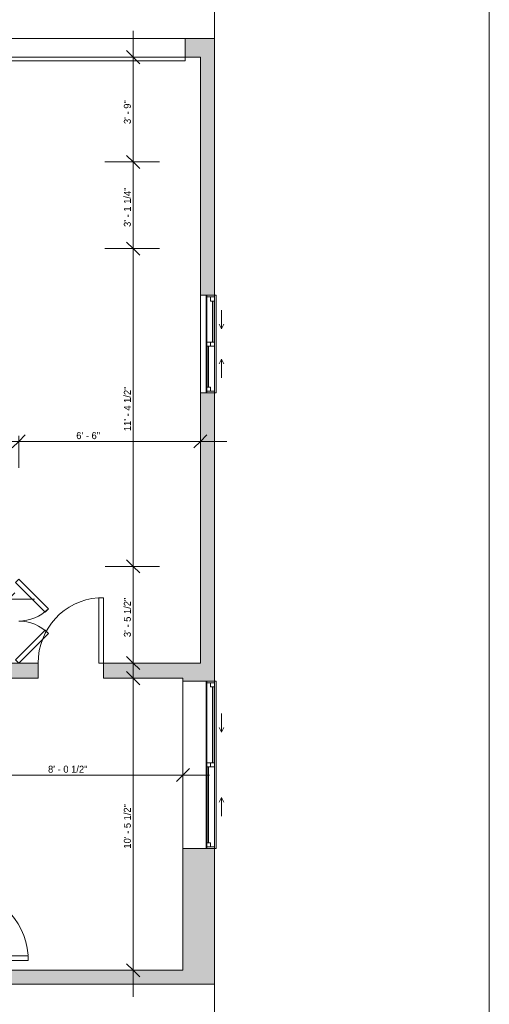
# Model space of a CAD drawing. Header units: inches. Extents: x -280 to 323, y -474 to 515.
# Tile 6 of 7: x 122 to 323, y -257 to 166. Entities that reach past the tile are written whole.
import ezdxf

# ---------------------------------------------------------------- set-up
doc = ezdxf.new("R2010")
doc.units = ezdxf.units.IN
doc.header["$MEASUREMENT"] = 0
doc.linetypes.add('Dash', pattern=[0.23622, 0.11811, -0.11811])
for name, color, linetype, lineweight in [('A-ANNO-DIMS', 211, 'Continuous', 9), ('A-ANNO-DIMS-96', 211, 'Continuous', 9), ('A-DOOR', 31, 'Continuous', 9), ('A-FLOR', 192, 'Continuous', 9), ('A-FLOR-LEVL', 51, 'Continuous', 9), ('A-GLAZ', 151, 'Continuous', 9), ('A-WALL', 90, 'Continuous', 9), ('A-WALL-PATT', 111, 'Continuous', 9)]:
    doc.layers.add(name, color=color, linetype=linetype, lineweight=lineweight)
doc.styles.add('Inter', font='txt', dxfattribs={"height": 3})
doc.dimstyles.new('Linear_-_1_32__Inter__Imperial__SMALL', dxfattribs={"dimscale": 12, "dimtxt": 3.974399, "dimasz": 0.46875, "dimexe": 0.944882, "dimexo": 0.629921, "dimgap": 0, "dimtad": 1, "dimrnd": 0.25, "dimzin": 1, "dimdsep": 46, "dimlunit": 4, "dimtxsty": 'Inter', "dimblk1": 'OBLIQUE', "dimblk2": 'OBLIQUE', "dimsah": 1, "dimcen": 0.09, "dimdle": 0.944882, "dimazin": 0, "dimtfac": 1, "dimtdec": 4, "dimtix": 1, "dimtmove": 0, "dimatfit": 3, "dimfxl": 1, "dimtvp": 1, "dimtfill": 1, "dimfrac": 2, "dimtolj": 1, "dimtzin": 0, "dimarcsym": 2})
doc.dimstyles.new('Linear_-_1_32__Inter__Imperial__SMALL_2', dxfattribs={"dimscale": 12, "dimtxt": 3.974399, "dimasz": 0.46875, "dimexe": 0.944882, "dimexo": 0.629921, "dimgap": 0, "dimtad": 1, "dimrnd": 0.25, "dimzin": 1, "dimdsep": 46, "dimlunit": 4, "dimtxsty": 'Inter', "dimblk1": 'OBLIQUE', "dimblk2": 'OBLIQUE', "dimsah": 1, "dimcen": 0.09, "dimdle": 0.944882, "dimazin": 0, "dimtfac": 1, "dimtdec": 4, "dimtix": 1, "dimtmove": 2, "dimatfit": 3, "dimfxl": 1, "dimtvp": 1, "dimtfill": 1, "dimfrac": 2, "dimtolj": 1, "dimtzin": 0, "dimarcsym": 2})

# ---------------------------------------------------------------- blocks, each defined once
blk = doc.blocks.new('Planitar - Single Door_Flush Panel - 2_-6_ x 6_-8_-4230012-Lower Level Dimension Plan')
at = {"layer": 'A-DOOR', "lineweight": 18}
for p, q in [((12.99, 4), (12.99, 34)), ((15, 34), (12.99, 34)), ((15, 4), (15, 34)), ((15, 4), (12.99, 4))]:
    blk.add_line(p, q, dxfattribs=at)
at = {"layer": 'A-DOOR'}
blk.add_arc((14.77, 4.3), 29.77, 93.991, 180.5775, dxfattribs=at)
blk = doc.blocks.new('Planitar - Single Door_Flush Panel - 2_-4_ x 6_-8_-4230214-Lower Level Dimension Plan')
at = {"layer": 'A-DOOR', "lineweight": 18}
for p, q in [((11.99, 3.25), (11.99, 31.25)), ((14, 31.25), (11.99, 31.25)), ((14, 3.25), (14, 31.25)), ((14, 3.25), (11.99, 3.25))]:
    blk.add_line(p, q, dxfattribs=at)
at = {"layer": 'A-DOOR'}
blk.add_arc((13.77, 3.55), 27.77, 94.1354, 180.6191, dxfattribs=at)
blk = doc.blocks.new('Planitar - Garage Door - 15_-8_ x 6_-10_-4327139-Lower Level Dimension Plan')
at = {"layer": 'A-DOOR', "linetype": 'Dash', "lineweight": 18}
for p, q in [((-92, -4.13), (-92, 3.87)), ((-92, 3.87), (92, 3.87)), ((92, 3.87), (92, -4.13)), ((92, -4.13), (-92, -4.13))]:
    blk.add_line(p, q, dxfattribs=at)
at = {"layer": 'A-DOOR', "lineweight": 18}
for p, q in [((92, -4.13), (-92, -4.13)), ((-92, -4.13), (-92, -5.7)), ((92, -5.7), (92, -4.13)), ((-92, -5.7), (92, -5.7))]:
    blk.add_line(p, q, dxfattribs=at)
blk = doc.blocks.new('Planitar-Sliding-Double - Default 1-4330627-Lower Level Dimension Plan')
at = {"layer": 'A-GLAZ'}
for p, q in [((-21, -0.4), (-21, 3.6)), ((-21, 3.6), (21, 3.6)), ((21, -0.4), (21, 3.6)), ((21, -0.4), (-21, -0.4)), ((-21, -0.4), (-21, -3.15)), ((21, -0.4), (-21, -0.4)), ((-21, -3.15), (21, -3.15)), ((21, -3.15), (21, -0.4))]:
    blk.add_line(p, q, dxfattribs=at)
blk = doc.blocks.new('Plan-Double-Sliding - Default 1-4330630-Lower Level Dimension Plan')
at = {"layer": 'A-GLAZ'}
for p, q in [((-6.5, 3.34375), (-8.5, 4.34375)), ((6.5, 3.34375), (8.5, 4.34375)), ((21, 0.34375), (-21, 0.34375)), ((-18.5, 0.34375), (-0.875, 0.34375)), ((-6.5, 3.34375), (-14.5, 3.34375)), ((-6.5, 3.34375), (-8.5, 2.34375)), ((0.875, 0.34375), (20.25, 0.34375)), ((6.5, 3.34375), (8.5, 2.34375)), ((6.5, 3.34375), (14.5, 3.34375)), ((-20.25, -3.15625), (-0.875, -3.15625)), ((0.875, -3.15625), (18.5, -3.15625)), ((-21, -5.65625), (21, -5.65625))]:
    blk.add_line(p, q, dxfattribs=at)
at = {"layer": 'A-GLAZ', "lineweight": 18}
for p, q in [((-21, 0.34375), (-21, -5.65625)), ((-21, 0.34375), (-18.5, 0.34375)), ((-20.25, 0.34375), (-20.25, -3.15625)), ((-18.5, 0.34375), (-18.5, -1.40625)), ((-0.875, -3.15625), (-0.875, 0.34375)), ((-0.875, 0.34375), (0.875, 0.34375)), ((0.875, 0.34375), (0.875, -3.15625)), ((20.25, 0.34375), (21, 0.34375)), ((20.25, 0.34375), (20.25, -3.15625)), ((21, -5.65625), (21, 0.34375)), ((-21, -3.15625), (-20.25, -3.15625)), ((-18.5, -1.40625), (-20.25, -1.40625)), ((0.875, -1.40625), (-0.875, -1.40625)), ((-0.875, -3.15625), (0.875, -3.15625)), ((18.5, -1.40625), (18.5, -3.15625)), ((20.25, -1.40625), (18.5, -1.40625)), ((18.5, -3.15625), (21, -3.15625))]:
    blk.add_line(p, q, dxfattribs=at)
at = {"layer": 'A-GLAZ', "lineweight": 25}
for p, q in [((-18.5, -0.53125), (-0.875, -0.53125)), ((0.875, -2.28125), (18.5, -2.28125))]:
    blk.add_line(p, q, dxfattribs=at)
blk = doc.blocks.new('Planitar-Sliding-Double - Default 1-4330636-Lower Level Dimension Plan')
at = {"layer": 'A-GLAZ'}
for p, q in [((-36, 3.35), (-36, 7.35)), ((-36, 7.35), (36, 7.35)), ((36, 3.35), (36, 7.35)), ((36, 3.35), (-36, 3.35)), ((-36, 3.35), (-36, -6.9)), ((36, 3.35), (-36, 3.35)), ((36, -6.9), (36, 3.35)), ((-36, -6.9), (36, -6.9))]:
    blk.add_line(p, q, dxfattribs=at)
blk = doc.blocks.new('Plan-Double-Sliding - Default 1-4330639-Lower Level Dimension Plan')
at = {"layer": 'A-GLAZ'}
for p, q in [((-14, 3.34375), (-16, 4.34375)), ((14, 3.34375), (16, 4.34375)), ((36, 0.34375), (-36, 0.34375)), ((-33.5, 0.34375), (-0.875, 0.34375)), ((-14, 3.34375), (-22, 3.34375)), ((-14, 3.34375), (-16, 2.34375)), ((0.875, 0.34375), (35.25, 0.34375)), ((14, 3.34375), (16, 2.34375)), ((14, 3.34375), (22, 3.34375)), ((-35.25, -3.15625), (-0.875, -3.15625)), ((0.875, -3.15625), (33.5, -3.15625)), ((-36, -13.15625), (36, -13.15625))]:
    blk.add_line(p, q, dxfattribs=at)
at = {"layer": 'A-GLAZ', "lineweight": 18}
for p, q in [((-36, 0.34375), (-36, -13.15625)), ((-36, 0.34375), (-33.5, 0.34375)), ((-35.25, 0.34375), (-35.25, -3.15625)), ((-33.5, 0.34375), (-33.5, -1.40625)), ((-0.875, -3.15625), (-0.875, 0.34375)), ((-0.875, 0.34375), (0.875, 0.34375)), ((0.875, 0.34375), (0.875, -3.15625)), ((35.25, 0.34375), (36, 0.34375)), ((35.25, 0.34375), (35.25, -3.15625)), ((36, -13.15625), (36, 0.34375)), ((-36, -3.15625), (-35.25, -3.15625)), ((-33.5, -1.40625), (-35.25, -1.40625)), ((0.875, -1.40625), (-0.875, -1.40625)), ((-0.875, -3.15625), (0.875, -3.15625)), ((33.5, -1.40625), (33.5, -3.15625)), ((35.25, -1.40625), (33.5, -1.40625)), ((33.5, -3.15625), (36, -3.15625))]:
    blk.add_line(p, q, dxfattribs=at)
at = {"layer": 'A-GLAZ', "lineweight": 25}
for p, q in [((-33.5, -0.53125), (-0.875, -0.53125)), ((0.875, -2.28125), (33.5, -2.28125))]:
    blk.add_line(p, q, dxfattribs=at)
blk = doc.blocks.new('Planitar - Double Door_Flush Panel - 3_-0_ x 6_-8_-4330714-Lower Level Dimension Plan')
at = {"layer": 'A-DOOR', "lineweight": 18}
for p, q in [((-18, 2.25), (-5.27, 14.98)), ((-3.88, 13.59), (-16.61, 0.86)), ((-5.27, 14.98), (-3.88, 13.59)), ((5.27, 14.98), (3.88, 13.59)), ((3.88, 13.59), (16.61, 0.86)), ((18, 2.25), (5.27, 14.98)), ((-16.61, 0.86), (-18, 2.25)), ((16.61, 0.86), (18, 2.25))]:
    blk.add_line(p, q, dxfattribs=at)
at = {"layer": 'A-DOOR'}
for centre, start, end in [((-18, 2.25), 0, 45), ((18, 2.25), 135, 180)]:
    blk.add_arc(centre, 18, start, end, dxfattribs=at)
blk = doc.blocks.new('DIMBLOCK31-Lower Level Dimension Plan')
at = {"layer": 'A-ANNO-DIMS-96'}
for p, q in [((5.47, -86.96), (5.47, -72.04)), ((5.47, -83.37), (128.3, -83.37)), ((5.47, -83.37), (5.47, -86.96)), ((116.97, -82.3), (116.97, -94.71)), ((116.97, -83.37), (116.97, -82.3))]:
    blk.add_line(p, q, dxfattribs=at)
at = {"layer": 'A-ANNO-DIMS-96', "lineweight": 35}
for p, q in [((5.47, -83.37), (2.65, -86.19)), ((5.47, -83.37), (8.28, -80.56)), ((116.97, -83.37), (114.15, -86.19)), ((116.97, -83.37), (119.78, -80.56))]:
    blk.add_line(p, q, dxfattribs=at)
at = {"layer": 'A-ANNO-DIMS-96', "color": 0, "insert": (51.58, -79.38), "char_height": 3, "width": 23.131, "attachment_point": 1, "line_spacing_factor": 0.9936, "style": 'Inter', "bg_fill": 3, "box_fill_scale": 1.25, "bg_fill_color": 256, "bg_fill_true_color": 13158600, "bg_fill_transparency": 0}
blk.add_mtext('9\' - 3 1/2"', dxfattribs=at)
blk = doc.blocks.new('_Oblique')
at = {"color": 0, "linetype": 'ByBlock', "lineweight": -2}
blk.add_line((-0.5, -0.5), (0.5, 0.5), dxfattribs=at)
blk = doc.blocks.new('DIMBLOCK32-Lower Level Dimension Plan')
at = {"layer": 'A-ANNO-DIMS-96'}
for p, q in [((95.47, -162.43), (95.47, -147.51)), ((191.97, -162.43), (191.97, -147.51)), ((84.13, -158.85), (203.3, -158.85)), ((95.47, -158.85), (95.47, -162.43)), ((191.97, -158.85), (191.97, -162.43))]:
    blk.add_line(p, q, dxfattribs=at)
at = {"layer": 'A-ANNO-DIMS-96', "lineweight": 35}
for p, q in [((95.47, -158.85), (98.28, -156.04)), ((191.97, -158.85), (194.78, -156.04)), ((95.47, -158.85), (92.65, -161.66)), ((191.97, -158.85), (189.15, -161.66))]:
    blk.add_line(p, q, dxfattribs=at)
at = {"layer": 'A-ANNO-DIMS-96', "color": 0, "insert": (134.05, -154.86), "char_height": 3, "width": 23.1906, "attachment_point": 1, "line_spacing_factor": 0.9936, "style": 'Inter', "bg_fill": 3, "box_fill_scale": 1.25, "bg_fill_color": 256, "bg_fill_true_color": 13158600, "bg_fill_transparency": 0}
blk.add_mtext('8\' - 0 1/2"', dxfattribs=at)
blk = doc.blocks.new('DIMBLOCK33-Lower Level Dimension Plan')
at = {"layer": 'A-ANNO-DIMS-96'}
for p, q in [((170.58, -254.08), (170.58, -105.9)), ((174.17, -117.24), (159.25, -117.24)), ((170.58, -117.24), (174.17, -117.24)), ((174.17, -242.74), (159.25, -242.74)), ((170.58, -242.74), (174.17, -242.74))]:
    blk.add_line(p, q, dxfattribs=at)
at = {"layer": 'A-ANNO-DIMS-96', "lineweight": 35}
for p, q in [((170.58, -117.24), (167.77, -114.43)), ((170.58, -117.24), (173.4, -120.05)), ((170.58, -242.74), (167.77, -239.93)), ((170.58, -242.74), (173.4, -245.55))]:
    blk.add_line(p, q, dxfattribs=at)
at = {"layer": 'A-ANNO-DIMS-96', "color": 0, "insert": (166.59, -190.47), "char_height": 3, "width": 25.1579, "attachment_point": 1, "rotation": 90, "line_spacing_factor": 0.9936, "style": 'Inter', "bg_fill": 3, "box_fill_scale": 1.25, "bg_fill_color": 256, "bg_fill_true_color": 13158600, "bg_fill_transparency": 0}
blk.add_mtext('10\' - 5 1/2"', dxfattribs=at)
blk = doc.blocks.new('DIMBLOCK36-Lower Level Dimension Plan')
at = {"layer": 'A-ANNO-DIMS-96'}
for p, q in [((15.97, -8.78), (15.97, -26.9)), ((15.97, -15.56), (15.97, -8.78)), ((15.97, -15.56), (121.47, -15.56)), ((121.47, -13.17), (121.47, -26.9)), ((121.47, -15.56), (121.47, -13.17))]:
    blk.add_line(p, q, dxfattribs=at)
at = {"layer": 'A-ANNO-DIMS-96', "lineweight": 35}
for p, q in [((15.97, -15.56), (13.15, -18.37)), ((15.97, -15.56), (18.78, -12.74)), ((121.47, -15.56), (118.65, -18.37)), ((121.47, -15.56), (124.28, -12.74))]:
    blk.add_line(p, q, dxfattribs=at)
at = {"layer": 'A-ANNO-DIMS-96', "color": 0, "insert": (59.08, -11.56), "char_height": 3, "width": 23.131, "attachment_point": 1, "line_spacing_factor": 0.9936, "style": 'Inter', "bg_fill": 3, "box_fill_scale": 1.25, "bg_fill_color": 256, "bg_fill_true_color": 13158600, "bg_fill_transparency": 0}
blk.add_mtext('8\' - 9 1/2"', dxfattribs=at)
blk = doc.blocks.new('DIMBLOCK37-Lower Level Dimension Plan')
at = {"layer": 'A-ANNO-DIMS-96'}
for p, q in [((199.47, -19.14), (199.47, -4.22)), ((121.47, -13.17), (121.47, -26.9)), ((121.47, -15.56), (121.47, -13.17)), ((121.47, -15.56), (210.8, -15.56)), ((199.47, -15.56), (199.47, -19.14))]:
    blk.add_line(p, q, dxfattribs=at)
at = {"layer": 'A-ANNO-DIMS-96', "lineweight": 35}
for p, q in [((121.47, -15.56), (118.65, -18.37)), ((121.47, -15.56), (124.28, -12.74)), ((199.47, -15.56), (196.65, -18.37)), ((199.47, -15.56), (202.28, -12.74))]:
    blk.add_line(p, q, dxfattribs=at)
at = {"layer": 'A-ANNO-DIMS-96', "color": 0, "insert": (146.16, -11.56), "char_height": 3, "width": 14.904, "attachment_point": 1, "line_spacing_factor": 0.9936, "style": 'Inter', "bg_fill": 3, "box_fill_scale": 1.25, "bg_fill_color": 256, "bg_fill_true_color": 13158600, "bg_fill_transparency": 0}
blk.add_mtext('6\' - 6"', dxfattribs=at)
blk = doc.blocks.new('DIMBLOCK38-Lower Level Dimension Plan')
at = {"layer": 'A-ANNO-DIMS-96'}
for p, q in [((170.58, 160.85), (170.58, 104.51)), ((167, 149.51), (181.92, 149.51)), ((170.58, 149.51), (167, 149.51)), ((158.44, 104.51), (181.92, 104.51)), ((170.58, 104.51), (158.44, 104.51))]:
    blk.add_line(p, q, dxfattribs=at)
at = {"layer": 'A-ANNO-DIMS-96', "lineweight": 35}
for p, q in [((170.58, 149.51), (167.77, 152.32)), ((170.58, 149.51), (173.4, 146.7)), ((170.58, 104.51), (167.77, 107.32)), ((170.58, 104.51), (173.4, 101.7))]:
    blk.add_line(p, q, dxfattribs=at)
at = {"layer": 'A-ANNO-DIMS-96', "color": 0, "insert": (166.59, 120.8), "char_height": 3, "width": 14.904, "attachment_point": 1, "rotation": 90, "line_spacing_factor": 0.9936, "style": 'Inter', "bg_fill": 3, "box_fill_scale": 1.25, "bg_fill_color": 256, "bg_fill_true_color": 13158600, "bg_fill_transparency": 0}
blk.add_mtext('3\' - 9"', dxfattribs=at)
blk = doc.blocks.new('DIMBLOCK39-Lower Level Dimension Plan')
at = {"layer": 'A-ANNO-DIMS-96', "lineweight": 35}
for p, q in [((170.58, 104.51), (167.77, 107.32)), ((170.58, 104.51), (173.4, 101.7)), ((170.58, 67.26), (167.77, 70.07)), ((170.58, 67.26), (173.4, 64.45))]:
    blk.add_line(p, q, dxfattribs=at)
at = {"layer": 'A-ANNO-DIMS-96'}
for p, q in [((158.44, 104.51), (181.92, 104.51)), ((170.58, 104.51), (158.44, 104.51)), ((170.58, 104.51), (170.58, 67.26)), ((158.44, 67.26), (181.92, 67.26)), ((170.58, 67.26), (158.44, 67.26))]:
    blk.add_line(p, q, dxfattribs=at)
at = {"layer": 'A-ANNO-DIMS-96', "color": 0, "insert": (166.59, 76.6), "char_height": 3, "width": 22.2964, "attachment_point": 1, "rotation": 90, "line_spacing_factor": 0.9936, "style": 'Inter', "bg_fill": 3, "box_fill_scale": 1.25, "bg_fill_color": 256, "bg_fill_true_color": 13158600, "bg_fill_transparency": 0}
blk.add_mtext('3\' - 1 1/4"', dxfattribs=at)
blk = doc.blocks.new('DIMBLOCK40-Lower Level Dimension Plan')
at = {"layer": 'A-ANNO-DIMS-96', "lineweight": 35}
for p, q in [((170.58, 67.26), (167.77, 70.07)), ((170.58, 67.26), (173.4, 64.45)), ((170.58, -69.24), (167.77, -66.43)), ((170.58, -69.24), (173.4, -72.05))]:
    blk.add_line(p, q, dxfattribs=at)
at = {"layer": 'A-ANNO-DIMS-96'}
for p, q in [((158.44, 67.26), (181.92, 67.26)), ((170.58, 67.26), (158.44, 67.26)), ((170.58, 67.26), (170.58, -69.24)), ((158.56, -69.24), (181.92, -69.24)), ((170.58, -69.24), (158.56, -69.24))]:
    blk.add_line(p, q, dxfattribs=at)
at = {"layer": 'A-ANNO-DIMS-96', "color": 0, "insert": (166.59, -11.12), "char_height": 3, "width": 24.3233, "attachment_point": 1, "rotation": 90, "line_spacing_factor": 0.9936, "style": 'Inter', "bg_fill": 3, "box_fill_scale": 1.25, "bg_fill_color": 256, "bg_fill_true_color": 13158600, "bg_fill_transparency": 0}
blk.add_mtext('11\' - 4 1/2"', dxfattribs=at)
blk = doc.blocks.new('DIMBLOCK41-Lower Level Dimension Plan')
at = {"layer": 'A-ANNO-DIMS-96', "lineweight": 35}
for p, q in [((170.58, -69.24), (167.77, -66.43)), ((170.58, -69.24), (173.4, -72.05)), ((170.58, -110.74), (167.77, -107.93)), ((170.58, -110.74), (173.4, -113.55))]:
    blk.add_line(p, q, dxfattribs=at)
at = {"layer": 'A-ANNO-DIMS-96'}
for p, q in [((158.56, -69.24), (181.92, -69.24)), ((170.58, -69.24), (158.56, -69.24)), ((170.58, -69.24), (170.58, -122.08)), ((167, -110.74), (181.92, -110.74)), ((170.58, -110.74), (167, -110.74))]:
    blk.add_line(p, q, dxfattribs=at)
at = {"layer": 'A-ANNO-DIMS-96', "color": 0, "insert": (166.59, -99.6), "char_height": 3, "width": 23.0714, "attachment_point": 1, "rotation": 90, "line_spacing_factor": 0.9936, "style": 'Inter', "bg_fill": 3, "box_fill_scale": 1.25, "bg_fill_color": 256, "bg_fill_true_color": 13158600, "bg_fill_transparency": 0}
blk.add_mtext('3\' - 5 1/2"', dxfattribs=at)

msp = doc.modelspace()

# ---------------------------------------------------------------- hatches: boundary and pattern name
at = {"layer": 'A-WALL-PATT'}
h = msp.add_hatch(color=9, dxfattribs=at)
h.paths.add_polyline_path([(199.466, 149.512), (205.466, 149.512), (205.466, 157.512), (192.966, 157.512), (192.966, 149.512)], flags=0)
h.paths.add_polyline_path([(8.966, 149.512), (8.966, 157.512), (-21.784, 157.512), (-21.784, 149.512), (-19.534, 149.512)], flags=0)
h = msp.add_hatch(color=9, dxfattribs=at)
h.paths.add_polyline_path([(205.466, -113.988), (205.466, 5.262), (199.466, 5.262), (199.466, -113.988)], flags=0)
h.paths.add_polyline_path([(202.216, 47.262), (205.466, 47.262), (205.466, 149.512), (199.466, 149.512), (199.466, 47.262)], flags=0)
h = msp.add_hatch(color=9, dxfattribs=at)
h.paths.add_polyline_path([(191.966, -117.238), (191.966, -113.988), (199.466, -113.988), (199.466, -110.738), (157.841, -110.738), (157.841, -117.238)], flags=0)
h.paths.add_polyline_path([(129.841, -117.238), (129.841, -110.738), (5.466, -110.738), (5.466, -117.238), (95.466, -117.238)], flags=0)
h = msp.add_hatch(color=9, dxfattribs=at)
h.paths.add_polyline_path([(198.729, -248.738), (205.466, -248.738), (205.466, -190.488), (191.966, -190.488), (191.966, -248.738)], flags=0)
h.paths.add_polyline_path([(205.466, -118.488), (205.466, -113.988), (191.966, -113.988), (191.966, -118.488), (204.994, -118.488)], flags=0)
msp.add_hatch(color=9, dxfattribs=at).paths.add_polyline_path([(191.966, -248.738), (191.966, -242.738), (3.966, -242.738), (3.966, -248.738), (21.716, -248.738)], flags=0)

# ---------------------------------------------------------------- linework, layer by layer
at = {"layer": 'A-FLOR'}
msp.add_line((8.966, 157.512), (192.966, 157.512), dxfattribs=at)
at = {"layer": 'A-FLOR-LEVL'}
for p, q in [((205.466, 314.762), (205.466, 157.512)), ((323.466, 314.762), (323.466, -473.738)), ((205.466, -54.256), (205.466, -118.488)), ((205.466, -190.488), (205.466, -473.738))]:
    msp.add_line(p, q, dxfattribs=at)
at = {"layer": 'A-WALL'}
for p, q in [((205.466, 157.512), (192.966, 157.512)), ((192.966, 157.512), (192.966, 149.512)), ((205.466, 47.262), (205.466, 157.512)), ((192.966, 149.512), (199.466, 149.512)), ((199.466, 149.512), (199.466, 47.262)), ((199.466, 5.262), (199.466, -110.738)), ((205.466, -118.488), (205.466, 5.262)), ((129.841, -110.738), (5.466, -110.738)), ((129.841, -117.238), (129.841, -110.738)), ((199.466, -110.738), (157.841, -110.738)), ((157.841, -110.738), (157.841, -117.238)), ((95.466, -117.238), (129.841, -117.238)), ((157.841, -117.238), (191.966, -117.238)), ((191.966, -117.238), (191.966, -118.488)), ((191.966, -190.488), (191.966, -242.738)), ((205.466, -248.738), (205.466, -190.488)), ((191.966, -242.738), (95.466, -242.738)), ((9.966, -248.738), (205.466, -248.738))]:
    msp.add_line(p, q, dxfattribs=at)

# ---------------------------------------------------------------- block references
at = {"layer": 'A-DOOR'}
for name, p in [('Planitar - Garage Door - 15_-8_ x 6_-10_-4327139-Lower Level Dimension Plan', (100.966, 153.637)), ('Planitar - Single Door_Flush Panel - 2_-4_ x 6_-8_-4230214-Lower Level Dimension Plan', (143.841, -113.988))]:
    msp.add_blockref(name, p, dxfattribs=at)
at = {"layer": 'A-DOOR', "rotation": 269.9999999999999}
for name, p in [('Planitar - Double Door_Flush Panel - 3_-0_ x 6_-8_-4330714-Lower Level Dimension Plan', (119.216, -92.738)), ('Planitar - Single Door_Flush Panel - 2_-6_ x 6_-8_-4230012-Lower Level Dimension Plan', (91.466, -223.488))]:
    msp.add_blockref(name, p, dxfattribs=at)
at = {"layer": 'A-GLAZ', "rotation": 269.9999999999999}
for name, p in [('Planitar-Sliding-Double - Default 1-4330627-Lower Level Dimension Plan', (202.616, 26.262)), ('Plan-Double-Sliding - Default 1-4330630-Lower Level Dimension Plan', (205.122, 26.262)), ('Planitar-Sliding-Double - Default 1-4330636-Lower Level Dimension Plan', (198.866, -154.488)), ('Plan-Double-Sliding - Default 1-4330639-Lower Level Dimension Plan', (205.122, -154.488))]:
    msp.add_blockref(name, p, dxfattribs=at)

# ---------------------------------------------------------------- dimensions: what is measured, and where the dimension line sits
at = {"layer": 'A-ANNO-DIMS'}
dim = msp.add_linear_dim(base=(121.466, -15.557), p1=(15.966, -16.338), p2=(121.466, -20.732), angle=0, dimstyle='Linear_-_1_32__Inter__Imperial__SMALL', override={"dimpost": '<>', "dimfxl": 105.59144}, dxfattribs=at)
dim.commit()
dim.dimension.update_dxf_attribs({"geometry": 'DIMBLOCK36-Lower Level Dimension Plan', "text_midpoint": (68.716, -13.761)})

# ---------------------------------------------------------------- next in the draw order: dimensions: what is measured, and where the dimension line sits
dim = msp.add_linear_dim(base=(170.584, 104.512), p1=(174.561, 149.512), p2=(150.878, 104.512), angle=90, dimstyle='Linear_-_1_32__Inter__Imperial__SMALL', override={"dimpost": '<>', "dimfxl": 50.851598}, dxfattribs=at)
dim.commit()
dim.dimension.update_dxf_attribs({"geometry": 'DIMBLOCK38-Lower Level Dimension Plan', "text_midpoint": (169.04, 127.012)})
dim = msp.add_linear_dim(base=(199.466, -15.557), p1=(121.466, -20.732), p2=(199.466, -11.58), dimstyle='Linear_-_1_32__Inter__Imperial__SMALL_2', override={"dimpost": '<>', "dimfxl": 78.535069}, dxfattribs=at)
dim.commit()
dim.dimension.update_dxf_attribs({"geometry": 'DIMBLOCK37-Lower Level Dimension Plan', "text_midpoint": (153.613, -13.564), "dimtype": 160})
for base, p1, p2, override, picture, middle in [((116.966, -83.375), (5.466, -79.397), (116.966, -74.738), {"dimpost": '<>', "dimfxl": 111.597304}, 'DIMBLOCK31-Lower Level Dimension Plan', (61.216, -81.579)), ((191.966, -158.849), (95.466, -154.871), (191.966, -154.871), {"dimpost": '<>', "dimfxl": 96.5}, 'DIMBLOCK32-Lower Level Dimension Plan', (143.716, -157.053))]:
    dim = msp.add_linear_dim(base=base, p1=p1, p2=p2, dimstyle='Linear_-_1_32__Inter__Imperial__SMALL', override=override, dxfattribs=at)
    dim.commit()
    dim.dimension.update_dxf_attribs({"geometry": picture, "text_midpoint": middle})

# ---------------------------------------------------------------- next in the draw order: dimensions: what is measured, and where the dimension line sits
for base, p1, p2, override, picture, middle in [((170.584, 67.262), (150.878, 104.512), (150.878, 67.262), {"dimpost": '<>', "dimfxl": 37.25}, 'DIMBLOCK39-Lower Level Dimension Plan', (168.788, 85.887)), ((170.584, -117.238), (166.606, -242.738), (166.606, -117.238), {"dimpost": '<>', "dimfxl": 125.5}, 'DIMBLOCK33-Lower Level Dimension Plan', (168.788, -179.988))]:
    dim = msp.add_linear_dim(base=base, p1=p1, p2=p2, angle=90, dimstyle='Linear_-_1_32__Inter__Imperial__SMALL', override=override, dxfattribs=at)
    dim.commit()
    dim.dimension.update_dxf_attribs({"geometry": picture, "text_midpoint": middle})

# ---------------------------------------------------------------- next in the draw order: dimensions: what is measured, and where the dimension line sits
dim = msp.add_linear_dim(base=(170.584, -69.238), p1=(150.878, 67.262), p2=(151.004, -69.238), angle=90, dimstyle='Linear_-_1_32__Inter__Imperial__SMALL', override={"dimpost": '<>', "dimfxl": 136.500058}, dxfattribs=at)
dim.commit()
dim.dimension.update_dxf_attribs({"geometry": 'DIMBLOCK40-Lower Level Dimension Plan', "text_midpoint": (168.788, -0.988)})

# ---------------------------------------------------------------- next in the draw order: dimensions: what is measured, and where the dimension line sits
dim = msp.add_linear_dim(base=(170.584, -110.738), p1=(151.004, -69.238), p2=(174.561, -110.738), angle=90, dimstyle='Linear_-_1_32__Inter__Imperial__SMALL', override={"dimpost": '<>', "dimfxl": 47.719835}, dxfattribs=at)
dim.commit()
dim.dimension.update_dxf_attribs({"geometry": 'DIMBLOCK41-Lower Level Dimension Plan', "text_midpoint": (168.788, -89.988)})

doc.saveas('drawing.dxf')
